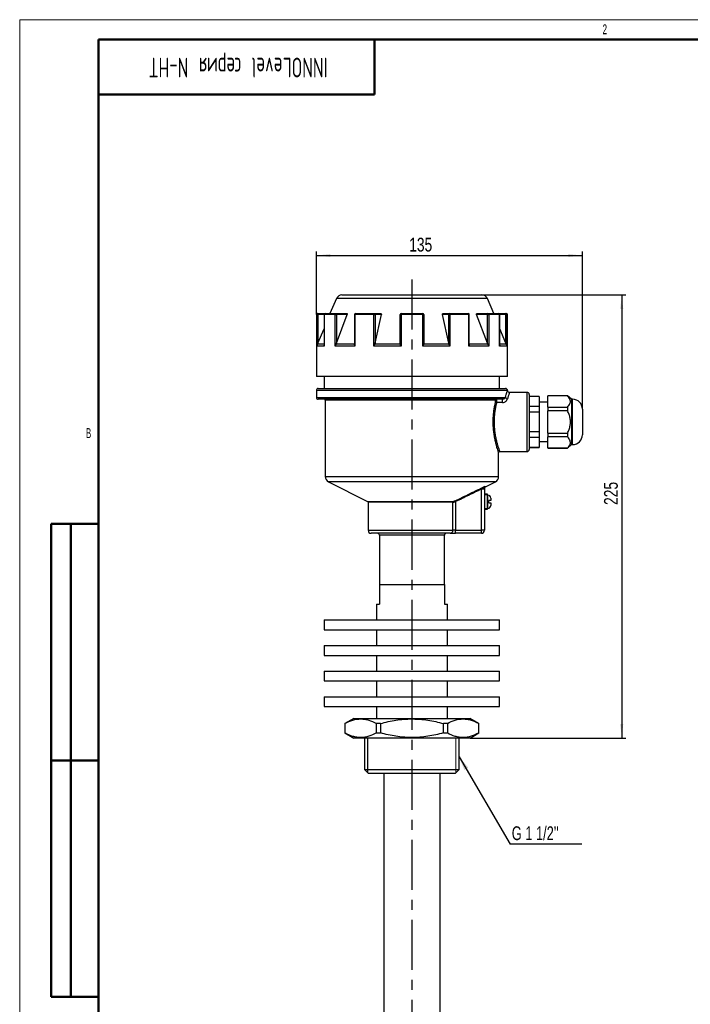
# Model space of a CAD drawing. Header units: millimetres. Extents: x 0 to 594, y 0 to 420.
# Tile 3 of 8: x 0 to 170, y 170 to 420. Entities that reach past the tile are written whole.
import ezdxf

# ---------------------------------------------------------------- set-up
doc = ezdxf.new("R2010")
doc.units = ezdxf.units.MM
doc.linetypes.add('CENTERX2', pattern=[20.32, 12.7, -2.54, 2.54, -2.54])
doc.layers.add('ОСЕВЫЕ', color=7, linetype='Continuous')
doc.layers.add('ОСНОВНОЙ', color=7, linetype='Continuous', lineweight=25)
doc.styles.add('SLDTEXTSTYLE0', font='TXT', dxfattribs={"width": 0.605, "bigfont": 'bigfont'})
doc.styles.add('SLDTEXTSTYLE1', font='TXT', dxfattribs={"width": 0.605})
doc.styles.add('SLDTEXTSTYLE4', font='TXT', dxfattribs={"width": 0.75})
doc.styles.add('SLDTEXTSTYLE5', font='TXT', dxfattribs={"width": 0.694444})
doc.dimstyles.new('SLDDIMSTYLE0', dxfattribs={"dimtxt": 3.5, "dimasz": 3.556, "dimexe": 0, "dimexo": 0.0625, "dimgap": 0.875, "dimtad": 1, "dimdec": 0, "dimlfac": 2, "dimrnd": 1e-09, "dimzin": 12, "dimdsep": 46, "dimtxsty": 'SLDTEXTSTYLE4', "dimsah": 1, "dimcen": 0.09, "dimadec": 0, "dimazin": 3, "dimtfac": 1, "dimtdec": 0, "dimtofl": 0, "dimtmove": 0, "dimatfit": 3, "dimfxl": 0, "dimfrac": 2, "dimtolj": 1, "dimtzin": 12, "dimarcsym": 0})
doc.dimstyles.new('SLDDIMSTYLE2', dxfattribs={"dimtxt": 0.18, "dimasz": 3.556, "dimexe": 0, "dimexo": 0.0625, "dimgap": 0, "dimtad": 0, "dimtih": 1, "dimtoh": 1, "dimdec": 0, "dimrnd": 1e-09, "dimzin": 0, "dimdsep": 46, "dimtxsty": 'Standard', "dimsah": 1, "dimcen": 0.09, "dimadec": 0, "dimazin": 0, "dimtfac": 3.556, "dimtdec": 0, "dimtofl": 0, "dimtmove": 0, "dimatfit": 3, "dimfxl": 0, "dimfrac": 2, "dimtolj": 1, "dimtzin": 0, "dimarcsym": 0})

# ---------------------------------------------------------------- blocks, each defined once
blk = doc.blocks.new('_D')
at = {"layer": 'ОСЕВЫЕ'}
for p, q in [((75.28, 345.14), (75.28, 361.14)), ((75.28, 360.14), (142.78, 360.14)), ((142.78, 321.14), (142.78, 361.14))]:
    blk.add_line(p, q, dxfattribs=at)
for points in [[(75.28, 360.14), (78.84, 359.76), (78.84, 360.52)], [(142.78, 360.14), (139.23, 360.52), (139.23, 359.76)]]:
    blk.add_solid(points, dxfattribs=at)
at = {"layer": 'ОСЕВЫЕ', "insert": (98.83, 364.65), "char_height": 3.5, "attachment_point": 1, "style": 'SLDTEXTSTYLE4'}
blk.add_mtext('135', dxfattribs=at)
blk = doc.blocks.new('_D_1')
at = {"layer": 'ОСЕВЫЕ'}
for p, q in [((117.3, 350.14), (153.78, 350.14)), ((152.78, 350.14), (152.78, 237.64)), ((114.28, 237.64), (153.78, 237.64))]:
    blk.add_line(p, q, dxfattribs=at)
for points in [[(152.78, 350.14), (152.4, 346.59), (153.16, 346.59)], [(152.78, 237.64), (153.16, 241.2), (152.4, 241.2)]]:
    blk.add_solid(points, dxfattribs=at)
at = {"layer": 'ОСЕВЫЕ', "insert": (148.27, 296.82), "char_height": 3.5, "attachment_point": 1, "rotation": 90, "style": 'SLDTEXTSTYLE4'}
blk.add_mtext('225', dxfattribs=at)
blk = doc.blocks.new('SW_NOTE_0_1')
at = {"layer": 'ОСЕВЫЕ', "color": 0}
blk.add_line((18.13, 0), (0, 0), dxfattribs=at)
at = {"layer": 'ОСЕВЫЕ', "color": 0, "insert": (0.37, 4.55), "char_height": 3.5, "attachment_point": 1, "style": 'SLDTEXTSTYLE5'}
blk.add_mtext("G 1 1/2''", dxfattribs=at)

msp = doc.modelspace()

# ---------------------------------------------------------------- linework, layer by layer
at = {"color": 7, "linetype": 'Continuous', "lineweight": 50}
for p, q in [((589, 415), (20, 415)), ((20, 415), (20, 5)), ((90, 401), (90, 415)), ((20, 401), (90, 401)), ((8, 172), (8, 292)), ((20, 292), (8, 292)), ((8, 172), (8, 292)), ((13, 172), (13, 292)), ((13, 172), (13, 292)), ((8, 232), (20, 232)), ((20, 232), (8, 232)), ((8, 172), (20, 172))]:
    msp.add_line(p, q, dxfattribs=at)
at = {"color": 7, "linetype": 'Continuous', "lineweight": 25}
for p, q in [((81.77, 350.14), (117.3, 350.14)), ((80.39, 349.24), (78.73, 345.39)), ((120.33, 345.39), (118.67, 349.24)), ((75.28, 345.14), (75.28, 329.39)), ((75.44, 337.13), (75.44, 345.14)), ((75.44, 345.14), (75.69, 345.14)), ((75.53, 345.39), (75.69, 345.39)), ((75.69, 345.39), (77.51, 345.39)), ((75.69, 345.39), (75.69, 345.14)), ((75.69, 345.14), (75.69, 337.9)), ((77.26, 345.14), (77.26, 337.36)), ((77.28, 345.14), (77.28, 337.13)), ((80.06, 345.14), (77.28, 345.14)), ((77.51, 345.39), (80.26, 345.39)), ((80.06, 337.13), (80.06, 345.14)), ((80.06, 345.14), (80.39, 345.14)), ((80.26, 345.39), (83.05, 345.39)), ((80.39, 337.9), (83.12, 345.14)), ((80.39, 345.14), (80.39, 337.9)), ((83.12, 345.14), (80.39, 345.14)), ((84.98, 345.14), (84.98, 337.62)), ((85.08, 345.14), (85.08, 337.13)), ((89.9, 345.14), (85.08, 345.14)), ((85.23, 345.39), (89.99, 345.39)), ((89.9, 337.13), (89.9, 345.14)), ((89.9, 345.14), (90.21, 345.14)), ((89.99, 345.39), (91.61, 345.39)), ((90.21, 337.9), (91.79, 345.14)), ((90.21, 345.14), (90.21, 337.9)), ((91.79, 345.14), (90.21, 345.14)), ((96.53, 337.9), (96.53, 345.14)), ((96.53, 345.14), (96.76, 345.14)), ((96.76, 345.14), (96.76, 337.13)), ((102.31, 345.14), (96.76, 345.14)), ((96.78, 345.39), (102.28, 345.39)), ((102.31, 337.13), (102.31, 345.14)), ((102.31, 345.14), (102.53, 345.14)), ((102.53, 345.14), (102.53, 337.9)), ((108.86, 337.9), (107.28, 345.14)), ((108.86, 345.14), (107.28, 345.14)), ((107.46, 345.39), (109.07, 345.39)), ((108.86, 345.14), (109.17, 345.14)), ((108.86, 337.9), (108.86, 345.14)), ((109.07, 345.39), (113.84, 345.39)), ((109.17, 345.14), (109.17, 337.13)), ((113.99, 345.14), (109.17, 345.14)), ((113.99, 337.13), (113.99, 345.14)), ((114.09, 337.62), (114.09, 345.14)), ((118.68, 337.9), (115.95, 345.14)), ((118.68, 345.14), (115.95, 345.14)), ((116.01, 345.39), (118.81, 345.39)), ((118.68, 337.9), (118.68, 345.14)), ((118.68, 345.14), (119.01, 345.14)), ((118.81, 345.39), (121.56, 345.39)), ((119.01, 345.14), (119.01, 337.13)), ((121.79, 345.14), (119.01, 345.14)), ((121.56, 345.39), (123.38, 345.39)), ((121.79, 337.13), (121.79, 345.14)), ((121.81, 337.36), (121.81, 345.14)), ((123.38, 345.39), (123.38, 345.14)), ((123.38, 345.39), (123.53, 345.39)), ((123.38, 337.9), (123.38, 345.14)), ((123.38, 345.14), (123.62, 345.14)), ((123.62, 345.14), (123.62, 337.13)), ((123.78, 329.39), (123.78, 345.14)), ((75.69, 337.9), (77.26, 341.51)), ((123.38, 337.9), (121.81, 341.51)), ((80.39, 337.9), (80.26, 337.63)), ((84.98, 337.63), (80.26, 337.63)), ((90.21, 337.9), (90.12, 337.63)), ((96.57, 337.63), (90.12, 337.63)), ((108.95, 337.63), (102.5, 337.63)), ((118.8, 337.63), (114.09, 337.63)), ((118.8, 337.63), (118.68, 337.9)), ((123.5, 337.63), (123.38, 337.9)), ((77.28, 337.13), (75.44, 337.13)), ((85.08, 337.13), (80.06, 337.13)), ((96.76, 337.13), (89.9, 337.13)), ((109.17, 337.13), (102.31, 337.13)), ((119.01, 337.13), (113.99, 337.13)), ((123.62, 337.13), (121.79, 337.13)), ((123.78, 329.39), (75.28, 329.39)), ((77.28, 329.39), (77.28, 326.39)), ((121.78, 326.39), (121.78, 329.39)), ((75.28, 325.89), (75.28, 324.14)), ((75.78, 326.39), (123.28, 326.39)), ((123.78, 325.89), (99.53, 325.89)), ((128.78, 325.39), (124.28, 325.39)), ((122.5, 323.64), (75.78, 323.64)), ((77.53, 323.39), (77.53, 304.06)), ((122.5, 322.81), (121, 322.81)), ((122.5, 322.81), (122.5, 323.64)), ((129.28, 324.89), (129.28, 310.89)), ((131.78, 324.39), (129.28, 324.39)), ((131.78, 324.34), (129.28, 324.34)), ((131.78, 324.39), (131.78, 324.34)), ((131.78, 324.34), (131.78, 321.84)), ((134.03, 322.89), (131.78, 322.89)), ((139.03, 324.52), (134.03, 324.52)), ((134.03, 324.52), (134.03, 324.49)), ((139.03, 324.49), (134.03, 324.49)), ((134.03, 321.68), (134.03, 324.49)), ((140.03, 323.64), (139.03, 324.52)), ((139.03, 324.52), (139.03, 324.49)), ((140.28, 323.64), (140.03, 323.64)), ((140.03, 323.64), (140.03, 312.14)), ((131.78, 321.84), (129.28, 321.84)), ((131.78, 320.39), (129.28, 320.39)), ((131.78, 321.84), (131.78, 320.39)), ((131.78, 320.39), (131.78, 315.39)), ((134.03, 321.68), (139.03, 321.68)), ((134.03, 321.68), (134.03, 320.7)), ((139.03, 320.7), (134.03, 320.7)), ((134.03, 315.08), (134.03, 320.7)), ((139.03, 321.68), (139.03, 320.7)), ((142.78, 321.14), (142.78, 316.27)), ((131.78, 315.39), (129.28, 315.39)), ((131.78, 315.39), (131.78, 313.95)), ((134.03, 315.08), (139.03, 315.08)), ((134.03, 315.08), (134.03, 314.1)), ((139.03, 315.08), (139.03, 314.1)), ((142.78, 316.27), (142.78, 314.64)), ((131.78, 313.95), (129.28, 313.95)), ((131.78, 313.95), (131.78, 311.45)), ((131.78, 312.89), (134.03, 312.89)), ((139.03, 314.1), (134.03, 314.1)), ((134.03, 311.29), (134.03, 314.1)), ((121.53, 304.06), (121.53, 310.15)), ((121.78, 310.39), (128.78, 310.39)), ((131.78, 311.45), (129.28, 311.45)), ((129.28, 311.39), (131.78, 311.39)), ((131.78, 311.45), (131.78, 311.39)), ((134.03, 311.29), (139.03, 311.29)), ((134.03, 311.29), (134.03, 311.27)), ((134.03, 311.27), (139.03, 311.27)), ((139.03, 311.27), (140.03, 312.14)), ((139.03, 311.29), (139.03, 311.27)), ((140.03, 312.14), (140.28, 312.14)), ((78.36, 302.73), (88.27, 297.71)), ((118.05, 301.38), (120.71, 302.73)), ((117.91, 300.85), (117.16, 300.85)), ((117.16, 290.39), (117.16, 300.85)), ((117.91, 300.85), (117.91, 290.39)), ((88.41, 297.49), (88.41, 290.39)), ((109.92, 290.39), (109.92, 297.49)), ((110.52, 297.88), (110.62, 297.66)), ((110.62, 297.66), (110.62, 290.39)), ((117.91, 299.64), (118.66, 299.64)), ((118.66, 299.39), (117.91, 299.39)), ((118.66, 299.64), (118.66, 299.39)), ((118.66, 299.39), (118.66, 295.89)), ((118.81, 299.32), (118.66, 299.32)), ((119.06, 297.37), (119.06, 297.92)), ((119.56, 298.57), (119.56, 297.92)), ((117.91, 295.89), (118.66, 295.89)), ((118.66, 295.64), (117.91, 295.64)), ((118.66, 295.97), (118.81, 295.97)), ((118.66, 295.89), (118.66, 295.64)), ((119.56, 297.37), (119.56, 296.72)), ((20, 292), (20, 5)), ((20, 292), (20, 5)), ((110.62, 290.39), (109.92, 290.39)), ((110.62, 289.64), (110.62, 290.39)), ((110.62, 290.39), (117.16, 290.39)), ((117.16, 289.64), (117.16, 290.39)), ((117.91, 290.39), (117.16, 290.39)), ((109.22, 289.64), (89.16, 289.64)), ((91.28, 289.14), (91.28, 276.64)), ((107.78, 276.64), (107.78, 289.14)), ((109.22, 289.64), (110.62, 289.64)), ((117.16, 289.64), (110.62, 289.64)), ((91.28, 276.64), (91.28, 271.64)), ((91.28, 276.64), (107.78, 276.64)), ((107.78, 276.64), (107.78, 271.64)), ((90.53, 271.64), (90.53, 267.64)), ((90.53, 271.64), (91.28, 271.64)), ((107.78, 271.64), (108.53, 271.64)), ((108.53, 267.64), (108.53, 271.64)), ((77.28, 267.64), (77.28, 265.14)), ((77.28, 267.64), (99.53, 267.64)), ((99.53, 267.64), (121.78, 267.64)), ((121.78, 265.14), (121.78, 267.64)), ((77.28, 265.14), (99.53, 265.14)), ((90.53, 265.14), (90.53, 261.14)), ((99.53, 265.14), (121.78, 265.14)), ((108.53, 261.14), (108.53, 265.14)), ((77.28, 261.14), (77.28, 258.64)), ((77.28, 261.14), (99.53, 261.14)), ((99.53, 261.14), (121.78, 261.14)), ((121.78, 258.64), (121.78, 261.14)), ((77.28, 258.64), (99.53, 258.64)), ((90.53, 258.64), (90.53, 254.64)), ((99.53, 258.64), (121.78, 258.64)), ((108.53, 254.64), (108.53, 258.64)), ((77.28, 254.64), (77.28, 252.14)), ((77.28, 254.64), (99.53, 254.64)), ((99.53, 254.64), (121.78, 254.64)), ((121.78, 252.14), (121.78, 254.64)), ((77.28, 252.14), (99.53, 252.14)), ((90.53, 252.14), (90.53, 248.14)), ((99.53, 252.14), (121.78, 252.14)), ((108.53, 248.14), (108.53, 252.14)), ((77.28, 248.14), (77.28, 245.64)), ((77.28, 248.14), (99.53, 248.14)), ((99.53, 248.14), (121.78, 248.14)), ((121.78, 245.64), (121.78, 248.14)), ((77.28, 245.64), (99.53, 245.64)), ((90.53, 245.64), (90.53, 242.64)), ((99.53, 245.64), (121.78, 245.64)), ((108.53, 242.64), (108.53, 245.64)), ((84.78, 242.64), (82.53, 241.34)), ((84.78, 242.64), (114.28, 242.64)), ((116.53, 241.34), (114.28, 242.64)), ((82.53, 241.34), (82.53, 238.94)), ((82.54, 241.34), (82.53, 241.34)), ((82.54, 241.34), (82.54, 238.94)), ((90.54, 238.94), (90.54, 241.34)), ((91.53, 241.34), (90.54, 241.34)), ((91.53, 241.34), (91.53, 238.94)), ((108.52, 241.34), (107.53, 241.34)), ((107.53, 238.94), (107.53, 241.34)), ((108.52, 241.34), (108.52, 238.94)), ((116.53, 241.34), (116.52, 241.34)), ((116.52, 238.94), (116.52, 241.34)), ((116.53, 238.94), (116.53, 241.34)), ((82.53, 238.94), (84.78, 237.64)), ((82.53, 238.94), (82.54, 238.94)), ((99.53, 237.64), (84.78, 237.64)), ((87.53, 237.64), (87.53, 229.64)), ((90.54, 238.94), (91.53, 238.94)), ((114.28, 237.64), (99.53, 237.64)), ((107.53, 238.94), (108.52, 238.94)), ((111.53, 229.64), (111.53, 237.64)), ((114.28, 237.64), (116.53, 238.94)), ((116.52, 238.94), (116.53, 238.94)), ((87.53, 229.64), (88.53, 228.64)), ((87.53, 229.64), (99.53, 229.64)), ((99.53, 228.64), (88.53, 228.64)), ((92.41, 228.64), (92.41, 168.14)), ((99.53, 229.64), (111.53, 229.64)), ((110.53, 228.64), (99.53, 228.64)), ((106.66, 168.14), (106.66, 228.64)), ((110.53, 228.64), (111.53, 229.64))]:
    msp.add_line(p, q, dxfattribs=at)
at = {"color": 8, "linetype": 'Continuous', "lineweight": 25}
for p, q in [((118.67, 349.24), (80.39, 349.24)), ((75.44, 345.14), (75.28, 345.14)), ((77.26, 345.14), (75.69, 345.14)), ((77.26, 345.14), (77.28, 345.14)), ((84.98, 345.14), (85.08, 345.14)), ((113.99, 345.14), (114.09, 345.14)), ((121.79, 345.14), (121.81, 345.14)), ((123.38, 345.14), (121.81, 345.14)), ((123.78, 345.14), (123.62, 345.14)), ((77.26, 337.63), (75.57, 337.63)), ((123.5, 337.63), (121.81, 337.63)), ((99.53, 325.89), (75.28, 325.89)), ((128.78, 310.39), (128.78, 325.39)), ((75.28, 324.14), (123.29, 324.14)), ((120.71, 323.39), (77.53, 323.39)), ((140.28, 315.02), (140.28, 323.64)), ((140.28, 312.14), (140.28, 315.02)), ((77.53, 304.06), (121.53, 304.06)), ((120.71, 302.73), (78.36, 302.73)), ((88.27, 297.71), (110.05, 297.71)), ((109.92, 297.49), (88.41, 297.49)), ((118.81, 295.97), (118.81, 299.32)), ((88.41, 290.39), (109.92, 290.39)), ((99.53, 289.14), (91.28, 289.14)), ((107.78, 289.14), (99.53, 289.14))]:
    msp.add_line(p, q, dxfattribs=at)
at = {"color": 7, "linetype": 'Continuous', "lineweight": 18}
msp.add_line((110.69, 228.8), (110.69, 237.64), dxfattribs=at)
at = {"color": 7, "linetype": 'Continuous', "lineweight": 25, "flags": 128}
for points in [[(80.26, 345.39), (80.29, 345.39), (80.31, 345.37), (80.33, 345.35), (80.35, 345.32), (80.37, 345.28), (80.38, 345.24), (80.38, 345.19), (80.39, 345.14)], [(85.23, 345.39), (85.2, 345.39), (85.17, 345.37), (85.15, 345.35), (85.13, 345.32), (85.11, 345.28), (85.09, 345.24), (85.09, 345.19), (85.08, 345.14)], [(89.99, 345.39), (89.98, 345.39), (89.96, 345.37), (89.94, 345.35), (89.92, 345.32), (89.91, 345.28), (89.9, 345.24), (89.9, 345.19), (89.9, 345.14)], [(109.07, 345.39), (109.09, 345.39), (109.11, 345.37), (109.13, 345.35), (109.14, 345.32), (109.16, 345.28), (109.17, 345.24), (109.17, 345.19), (109.17, 345.14)], [(113.84, 345.39), (113.87, 345.39), (113.89, 345.37), (113.92, 345.35), (113.94, 345.32), (113.96, 345.28), (113.97, 345.24), (113.98, 345.19), (113.99, 345.14)], [(118.81, 345.39), (118.78, 345.39), (118.76, 345.37), (118.74, 345.35), (118.72, 345.32), (118.7, 345.28), (118.69, 345.24), (118.68, 345.19), (118.68, 345.14)], [(117.91, 301.26), (117.9, 301.22), (117.86, 301.18), (117.81, 301.14), (117.73, 301.1), (117.64, 301.07), (117.53, 301.04), (117.41, 301.02), (117.28, 301.01)]]:
    msp.add_lwpolyline(points, dxfattribs=at)
at = {"color": 7, "linetype": 'Continuous', "lineweight": 25}
for centre, radius, start, end in [((81.77, 348.64), 1.5, 90, 156.666), ((117.3, 348.64), 1.5, 23.334, 90), ((75.53, 345.14), 0.25, 90, 180), ((75.69, 345.14), 0.249, 90.1899, 180.1887), ((77.51, 345.14), 0.25, 90, 180), ((77.52, 345.15), 0.24, 92.5659, 182.3543), ((80.29, 345.16), 0.229, 96.9182, 185.5507), ((85.23, 345.14), 0.25, 90, 180), ((89.98, 345.16), 0.235, 356.1887, 85.5981), ((96.78, 345.14), 0.25, 90, 180), ((97.32, 345.2), 0.57, 160.7177, 186.209), ((101.75, 345.2), 0.57, 353.791, 19.2823), ((102.28, 345.14), 0.25, 0, 90), ((109.09, 345.16), 0.235, 94.4019, 183.8113), ((113.84, 345.14), 0.25, 0, 90), ((118.78, 345.16), 0.229, 354.4493, 83.0818), ((121.56, 345.14), 0.25, 0, 90), ((121.55, 345.15), 0.24, 357.6457, 87.4341), ((123.38, 345.14), 0.249, 359.8113, 89.8101), ((123.53, 345.14), 0.25, 0, 90), ((75.78, 325.89), 0.5, 90, 180), ((123.28, 325.89), 0.5, 0, 90), ((124.28, 325.89), 0.5, 180.0546, 269.8919), ((128.78, 324.89), 0.5, 0, 90), ((75.78, 324.14), 0.5, 180, 270), ((77.28, 323.39), 0.25, 0, 90), ((120.95, 323.4), 0.245, 91.1157, 181.0739), ((121.02, 323.1), 0.284, 204.8864, 266.6696), ((123.8, 324.28), 0.529, 195.1348, 267.7096), ((140.28, 321.14), 2.5, 0, 90), ((140.28, 314.64), 2.5, 270, 0), ((128.78, 310.89), 0.5, 270, 0), ((79.03, 304.06), 1.5, 180, 243.1721), ((120.03, 304.06), 1.5, 296.8279, 0), ((118.16, 301.16), 0.25, 116.7858, 179.9999), ((88.16, 297.49), 0.25, 0, 63.1721), ((110.17, 297.49), 0.252, 119.4918, 180.7844), ((118.81, 298.57), 0.75, 0, 90), ((118.81, 296.72), 0.75, 270, 0), ((89.16, 290.39), 0.75, 180, 270), ((109.2, 290.37), 0.726, 272.029, 1.8946), ((117.16, 290.39), 0.75, 270, 0), ((90.78, 289.14), 0.5, 0, 90), ((108.28, 289.14), 0.5, 90, 180)]:
    msp.add_arc(centre, radius, start, end, dxfattribs=at)
for points, knots in [([(83.05, 345.39), (83.07, 345.39), (83.1, 345.39), (83.13, 345.35), (83.14, 345.29), (83.14, 345.22), (83.12, 345.17), (83.12, 345.14)], [0, 0, 0, 0, 0.191459, 0.382973, 0.574512, 0.775585, 1, 1, 1, 1]), ([(91.61, 345.39), (91.63, 345.39), (91.68, 345.39), (91.74, 345.35), (91.78, 345.29), (91.8, 345.22), (91.79, 345.17), (91.79, 345.14)], [0, 0, 0, 0, 0.191459, 0.382973, 0.574512, 0.775585, 1, 1, 1, 1]), ([(107.28, 345.14), (107.28, 345.16), (107.27, 345.19), (107.28, 345.23), (107.28, 345.27), (107.3, 345.31), (107.32, 345.34), (107.35, 345.36), (107.38, 345.38), (107.42, 345.39), (107.45, 345.39), (107.46, 345.39)], [0, 0, 0, 0, 0.114942, 0.233059, 0.348068, 0.466931, 0.573511, 0.683771, 0.781451, 0.882203, 1, 1, 1, 1]), ([(115.95, 345.14), (115.95, 345.16), (115.94, 345.19), (115.93, 345.23), (115.93, 345.27), (115.93, 345.31), (115.94, 345.34), (115.95, 345.36), (115.97, 345.38), (115.99, 345.39), (116, 345.39), (116.01, 345.39)], [0, 0, 0, 0, 0.114942, 0.233059, 0.348068, 0.466931, 0.573511, 0.683771, 0.781451, 0.882203, 1, 1, 1, 1]), ([(75.57, 337.63), (75.56, 337.6), (75.53, 337.54), (75.5, 337.45), (75.47, 337.36), (75.45, 337.25), (75.45, 337.18), (75.44, 337.14), (75.44, 337.13)], [0, 0, 0, 0, 0.183389, 0.368152, 0.556588, 0.746088, 0.990881, 1, 1, 1, 1]), ([(75.69, 337.9), (75.67, 337.86), (75.63, 337.76), (75.59, 337.67), (75.57, 337.63)], [0, 0, 0, 0, 0.496886, 1, 1, 1, 1]), ([(80.26, 337.63), (80.25, 337.6), (80.22, 337.54), (80.17, 337.45), (80.13, 337.36), (80.1, 337.25), (80.07, 337.18), (80.06, 337.14), (80.06, 337.13)], [0, 0, 0, 0, 0.183389, 0.368152, 0.556588, 0.746088, 0.990881, 1, 1, 1, 1]), ([(85.08, 337.13), (85.08, 337.14), (85.07, 337.18), (85.04, 337.25), (85.02, 337.35), (85, 337.44), (84.98, 337.54), (84.98, 337.6), (84.98, 337.63)], [0, 0, 0, 0, 0.009119, 0.253912, 0.437722, 0.622483, 0.810555, 1, 1, 1, 1]), ([(90.12, 337.63), (90.06, 337.51), (89.99, 337.34), (89.91, 337.18), (89.9, 337.14), (89.9, 337.13)], [0, 0, 0, 0, 0.745349, 0.990854, 1, 1, 1, 1]), ([(96.57, 337.63), (96.56, 337.67), (96.54, 337.76), (96.54, 337.86), (96.53, 337.9)], [0, 0, 0, 0, 0.496297, 1, 1, 1, 1]), ([(96.76, 337.13), (96.75, 337.14), (96.74, 337.18), (96.69, 337.28), (96.62, 337.45), (96.58, 337.57), (96.57, 337.63)], [0, 0, 0, 0, 0.009125, 0.254063, 0.622612, 1, 1, 1, 1]), ([(102.5, 337.63), (102.46, 337.51), (102.41, 337.34), (102.33, 337.18), (102.31, 337.14), (102.31, 337.13)], [0, 0, 0, 0, 0.745349, 0.990854, 1, 1, 1, 1]), ([(102.53, 337.9), (102.53, 337.86), (102.53, 337.76), (102.51, 337.67), (102.5, 337.63)], [0, 0, 0, 0, 0.496886, 1, 1, 1, 1]), ([(108.95, 337.63), (108.93, 337.67), (108.89, 337.76), (108.87, 337.86), (108.86, 337.9)], [0, 0, 0, 0, 0.496297, 1, 1, 1, 1]), ([(109.17, 337.13), (109.17, 337.14), (109.15, 337.18), (109.11, 337.28), (109.05, 337.41), (108.99, 337.54), (108.96, 337.6), (108.95, 337.63)], [0, 0, 0, 0, 0.009121, 0.253973, 0.622392, 0.810509, 1, 1, 1, 1]), ([(114.09, 337.63), (114.08, 337.57), (114.08, 337.45), (114.04, 337.28), (114, 337.18), (113.99, 337.14), (113.99, 337.13)], [0, 0, 0, 0, 0.368039, 0.745938, 0.990875, 1, 1, 1, 1]), ([(119.01, 337.13), (119.01, 337.14), (119, 337.18), (118.96, 337.28), (118.9, 337.45), (118.84, 337.57), (118.8, 337.63)], [0, 0, 0, 0, 0.009125, 0.254063, 0.622612, 1, 1, 1, 1]), ([(123.62, 337.13), (123.62, 337.14), (123.62, 337.18), (123.61, 337.28), (123.57, 337.45), (123.52, 337.57), (123.5, 337.63)], [0, 0, 0, 0, 0.009125, 0.254063, 0.622612, 1, 1, 1, 1]), ([(77.28, 337.13), (77.28, 337.14), (77.27, 337.18), (77.26, 337.25), (77.26, 337.33), (77.26, 337.36)], [0, 0, 0, 0, 0.020344, 0.566447, 1, 1, 1, 1]), ([(121.81, 337.36), (121.81, 337.36), (121.81, 337.33), (121.8, 337.25), (121.79, 337.18), (121.79, 337.14), (121.79, 337.13)], [0, 0, 0, 0, 0.015214, 0.436081, 0.979747, 1, 1, 1, 1]), ([(123.29, 324.14), (123.36, 324.42), (123.42, 324.67), (123.51, 324.99), (123.54, 325.09), (123.6, 325.28), (123.62, 325.36), (123.69, 325.59), (123.72, 325.7), (123.76, 325.81), (123.77, 325.84), (123.78, 325.88), (123.78, 325.89), (123.78, 325.89)], [0, 0, 0, 0, 0.25, 0.25, 0.375, 0.375, 0.5, 0.5, 0.75, 0.75, 0.875, 0.875, 1, 1, 1, 1]), ([(121.53, 310.15), (121.53, 310.15), (121.53, 310.14), (121.51, 310.2), (121.46, 310.35), (121.38, 310.61), (121.28, 310.92), (121.15, 311.32), (121.01, 311.81), (120.86, 312.37), (120.71, 313.01), (120.56, 313.72), (120.46, 314.29), (120.37, 314.89), (120.29, 315.52), (120.22, 316.16), (120.17, 317.01), (120.15, 317.88), (120.17, 318.73), (120.21, 319.55), (120.29, 320.34), (120.39, 321.08), (120.5, 321.77), (120.63, 322.4), (120.73, 322.83), (120.76, 322.98)], [0, 0, 0, 0, 0.003384, 0.037755, 0.107693, 0.143335, 0.177939, 0.248243, 0.284005, 0.320429, 0.39445, 0.432127, 0.469614, 0.507372, 0.546004, 0.58495, 0.620971, 0.694329, 0.731767, 0.766113, 0.835916, 0.871438, 0.903173, 0.967431, 1, 1, 1, 1]), ([(120.76, 322.98), (120.77, 323.01), (120.77, 323.06), (120.78, 323.16), (120.78, 323.2), (120.77, 323.29), (120.76, 323.33), (120.73, 323.38), (120.72, 323.39), (120.71, 323.39)], [0, 0, 0, 0, 0.25, 0.25, 0.5, 0.5, 0.75, 0.75, 1, 1, 1, 1]), ([(120.95, 323.64), (120.96, 323.64), (120.96, 323.64), (120.98, 323.61), (120.98, 323.59), (121, 323.51), (121.01, 323.44), (121.02, 323.26), (121.02, 323.17), (121.02, 322.98), (121.01, 322.89), (121, 322.81)], [0, 0, 0, 0, 0.125, 0.125, 0.25, 0.25, 0.5, 0.5, 0.75, 0.75, 1, 1, 1, 1]), ([(123.29, 324.14), (123.26, 324.09), (123.23, 324.05), (123.15, 323.95), (123.1, 323.9), (122.98, 323.8), (122.91, 323.75), (122.78, 323.7), (122.73, 323.68), (122.63, 323.65), (122.57, 323.64), (122.5, 323.64)], [0, 0, 0, 0, 0.25, 0.25, 0.5, 0.5, 0.75, 0.75, 0.875, 0.875, 1, 1, 1, 1]), ([(122.5, 322.81), (122.67, 322.81), (122.84, 322.85), (123.13, 322.97), (123.26, 323.05), (123.48, 323.24), (123.57, 323.34), (123.7, 323.54), (123.75, 323.65), (123.77, 323.75)], [0, 0, 0, 0, 0.25, 0.25, 0.5, 0.5, 0.75, 0.75, 1, 1, 1, 1]), ([(139.03, 321.68), (139.26, 321.95), (139.61, 322.36), (139.77, 322.96), (139.73, 323.41), (139.54, 323.87), (139.29, 324.22), (139.1, 324.43), (139.03, 324.49)], [0, 0, 0, 0, 0.297968, 0.452931, 0.612426, 0.767375, 0.925629, 1, 1, 1, 1]), ([(139.03, 315.08), (139.17, 315.39), (139.45, 316), (139.69, 316.96), (139.78, 317.92), (139.69, 318.86), (139.44, 319.8), (139.17, 320.4), (139.03, 320.7)], [0, 0, 0, 0, 0.171208, 0.345582, 0.502778, 0.664853, 0.830722, 1, 1, 1, 1]), ([(139.03, 311.29), (139.17, 311.44), (139.45, 311.75), (139.77, 312.38), (139.78, 313.21), (139.29, 313.8), (139.03, 314.1)], [0, 0, 0, 0, 0.171553, 0.346277, 0.664961, 1, 1, 1, 1]), ([(121.6, 310.31), (121.62, 310.33), (121.66, 310.37), (121.72, 310.39), (121.77, 310.39), (121.78, 310.39)], [0, 0, 0, 0, 0.372075, 0.822227, 1, 1, 1, 1]), ([(110.52, 297.88), (111.78, 298.48), (113.03, 299.1), (115.54, 300.33), (116.8, 300.95), (118.05, 301.57)], [0, 0, 0, 0, 0.5, 0.5, 1, 1, 1, 1]), ([(117.16, 300.85), (116.07, 300.31), (114.98, 299.78), (112.81, 298.71), (111.72, 298.18), (110.62, 297.66)], [0, 0, 0, 0, 0.5, 0.5, 1, 1, 1, 1]), ([(117.28, 301.01), (117.33, 301.08), (117.39, 301.13), (117.51, 301.23), (117.58, 301.28), (117.77, 301.41), (117.91, 301.49), (118.05, 301.57)], [0, 0, 0, 0, 0.25, 0.25, 0.5, 0.5, 1, 1, 1, 1]), ([(117.91, 301.26), (117.91, 301.31), (117.92, 301.34), (117.93, 301.4), (117.95, 301.43), (117.98, 301.5), (118.01, 301.54), (118.05, 301.57)], [0, 0, 0, 0, 0.25, 0.25, 0.5, 0.5, 1, 1, 1, 1]), ([(109.92, 297.49), (109.98, 297.49), (110.08, 297.51), (110.33, 297.57), (110.47, 297.61), (110.62, 297.66)], [0, 0, 0, 0, 0.5, 0.5, 1, 1, 1, 1]), ([(110.52, 297.88), (110.42, 297.83), (110.33, 297.79), (110.16, 297.73), (110.09, 297.71), (110.05, 297.71)], [0, 0, 0, 0, 0.5, 0.5, 1, 1, 1, 1]), ([(119.56, 297.92), (119.56, 297.92), (119.55, 297.92), (119.5, 297.92), (119.47, 297.92), (119.38, 297.92), (119.33, 297.92), (119.2, 297.92), (119.13, 297.92), (119.06, 297.92)], [0, 0, 0, 0, 0.25, 0.25, 0.5, 0.5, 0.75, 0.75, 1, 1, 1, 1]), ([(119.06, 297.37), (119.21, 297.37), (119.34, 297.37), (119.47, 297.37), (119.5, 297.37), (119.55, 297.37), (119.56, 297.37), (119.56, 297.37)], [0, 0, 0, 0, 0.5, 0.5, 0.75, 0.75, 1, 1, 1, 1]), ([(82.54, 241.34), (83.2, 241.7), (83.86, 241.99), (85.19, 242.39), (85.86, 242.5), (86.87, 242.5), (87.21, 242.47), (87.89, 242.37), (88.22, 242.29), (89.23, 241.99), (89.89, 241.7), (90.54, 241.34)], [0, 0, 0, 0, 0.25, 0.25, 0.5, 0.5, 0.625, 0.625, 0.75, 0.75, 1, 1, 1, 1]), ([(91.53, 241.34), (92.84, 241.7), (94.15, 241.99), (96.82, 242.39), (98.16, 242.5), (99.87, 242.5), (100.21, 242.49), (100.89, 242.46), (101.23, 242.44), (102.25, 242.37), (102.92, 242.29), (104.91, 241.99), (106.23, 241.7), (107.53, 241.34)], [0, 0, 0, 0, 0.25, 0.25, 0.5, 0.5, 0.5625, 0.5625, 0.625, 0.625, 0.75, 0.75, 1, 1, 1, 1]), ([(108.52, 241.34), (109.18, 241.7), (109.84, 241.99), (111.17, 242.39), (111.84, 242.5), (112.85, 242.5), (113.19, 242.47), (113.87, 242.37), (114.2, 242.29), (115.21, 241.99), (115.87, 241.7), (116.52, 241.34)], [0, 0, 0, 0, 0.25, 0.25, 0.5, 0.5, 0.625, 0.625, 0.75, 0.75, 1, 1, 1, 1]), ([(90.54, 238.94), (89.89, 238.59), (89.23, 238.3), (87.9, 237.9), (87.23, 237.79), (86.22, 237.79), (85.88, 237.81), (85.2, 237.92), (84.86, 237.99), (83.86, 238.29), (83.2, 238.58), (82.54, 238.94)], [0, 0, 0, 0, 0.25, 0.25, 0.5, 0.5, 0.625, 0.625, 0.75, 0.75, 1, 1, 1, 1]), ([(107.53, 238.94), (106.23, 238.59), (104.91, 238.3), (102.25, 237.9), (100.9, 237.79), (99.19, 237.79), (98.85, 237.79), (98.17, 237.82), (97.83, 237.84), (96.82, 237.92), (96.15, 238), (94.15, 238.3), (92.84, 238.59), (91.53, 238.94)], [0, 0, 0, 0, 0.25, 0.25, 0.5, 0.5, 0.5625, 0.5625, 0.625, 0.625, 0.75, 0.75, 1, 1, 1, 1]), ([(116.52, 238.94), (115.87, 238.59), (115.21, 238.3), (113.88, 237.9), (113.21, 237.79), (112.2, 237.79), (111.86, 237.81), (111.18, 237.92), (110.84, 237.99), (109.84, 238.29), (109.18, 238.58), (108.52, 238.94)], [0, 0, 0, 0, 0.25, 0.25, 0.5, 0.5, 0.625, 0.625, 0.75, 0.75, 1, 1, 1, 1])]:
    msp.add_open_spline(points, degree=3, knots=knots, dxfattribs=at)
at = {"color": 8, "linetype": 'Continuous', "lineweight": 25}
for points, knots in [([(124.28, 325.39), (124.28, 325.39), (124.28, 325.4), (124.28, 325.37), (124.25, 325.3), (124.2, 325.15), (124.15, 324.99), (124.07, 324.75), (123.99, 324.51), (123.89, 324.15), (123.82, 323.91), (123.77, 323.75)], [0, 0, 0, 0, 0.0238062, 0.0951896, 0.2505701, 0.3775564, 0.5114937, 0.5841545, 0.764426, 0.8423529, 1, 1, 1, 1]), ([(121, 322.81), (120.94, 322.53), (120.8, 321.97), (120.66, 321.16), (120.53, 320.27), (120.45, 319.51), (120.4, 318.72), (120.39, 318.1), (120.39, 317.48), (120.41, 316.86), (120.46, 316.23), (120.52, 315.62), (120.6, 315.01), (120.69, 314.42), (120.83, 313.69), (120.99, 313.02), (121.14, 312.42), (121.26, 312.02), (121.4, 311.54), (121.52, 311.15), (121.63, 310.84), (121.71, 310.6), (121.76, 310.45), (121.79, 310.38), (121.78, 310.4), (121.78, 310.41)], [0, 0, 0, 0, 0.063179, 0.127178, 0.161235, 0.230083, 0.26496, 0.300574, 0.336467, 0.372792, 0.409706, 0.446696, 0.483979, 0.52216, 0.560641, 0.633041, 0.670138, 0.707492, 0.74209, 0.811996, 0.847383, 0.881822, 0.951482, 0.986788, 1, 1, 1, 1]), ([(118.05, 301.57), (118.05, 301.54), (118.05, 301.48), (118.05, 301.42), (118.05, 301.39), (118.05, 301.37), (118.05, 301.38), (118.05, 301.38)], [0, 0, 0, 0, 0.248632, 0.497411, 0.74665, 0.99605, 1, 1, 1, 1])]:
    msp.add_open_spline(points, degree=3, knots=knots, dxfattribs=at)
at = {"color": 7, "linetype": 'Continuous', "lineweight": 25}
for points in [[(117.16, 300.85), (117.2, 300.9), (117.24, 300.96), (117.28, 301.01)], [(117.91, 301.26), (117.91, 301.13), (117.91, 300.99), (117.91, 300.85)]]:
    msp.add_open_spline(points, degree=3, dxfattribs=at)
at = {"layer": 'ОСЕВЫЕ', "lineweight": 18}
for q in [(594, 420), (0, 0)]:
    msp.add_line((0, 420), q, dxfattribs=at)
at = {"layer": 'ОСЕВЫЕ', "linetype": 'CENTERX2'}
msp.add_line((99.53, 354.05), (99.53, 72.25), dxfattribs=at)
at = {"layer": 'ОСЕВЫЕ'}
msp.add_line((88.37, 228.8), (88.37, 237.64), dxfattribs=at)
at = {"layer": 'ОСНОВНОЙ', "linetype": 'Continuous', "lineweight": 18}
for p, q in [((20, 5), (20, 415)), ((20, 415), (589, 415)), ((20, 210), (20, 210))]:
    msp.add_line(p, q, dxfattribs=at)

# ---------------------------------------------------------------- block references
at = {"layer": 'ОСЕВЫЕ'}
msp.add_blockref('SW_NOTE_0_1', (124.5, 210.7), dxfattribs=at)

# ---------------------------------------------------------------- texts
at = {"color": 7, "linetype": 'Continuous', "lineweight": 0, "insert": (55.44, 405.36), "char_height": 5, "attachment_point": 2, "rotation": 180, "style": 'SLDTEXTSTYLE0'}
msp.add_mtext('INNOLevel серия N-HT', dxfattribs=at)
at = {"layer": 'ОСНОВНОЙ', "char_height": 2.5, "attachment_point": 2, "style": 'SLDTEXTSTYLE1'}
for s, insert in [('2', (148.48, 418.82)), ('B', (17.49, 316.32))]:
    msp.add_mtext(s, dxfattribs=dict(at, insert=insert))

# ---------------------------------------------------------------- dimensions: what is measured, and where the dimension line sits
at = {"layer": 'ОСЕВЫЕ'}
dim = msp.add_linear_dim(base=(142.78, 360.14), p1=(75.28, 345.14), p2=(142.78, 321.14), dimstyle='SLDDIMSTYLE0', dxfattribs=at)
dim.commit()
dim.dimension.update_dxf_attribs({"geometry": '_D', "text_midpoint": (102.71, 360.14), "dimtype": 160})
dim = msp.add_linear_dim(base=(152.78, 237.64), p1=(117.3, 350.14), p2=(114.28, 237.64), angle=90, dimstyle='SLDDIMSTYLE0', dxfattribs=at)
dim.commit()
dim.dimension.update_dxf_attribs({"geometry": '_D_1', "text_midpoint": (152.78, 300.7), "dimtype": 160})

# ---------------------------------------------------------------- leaders
msp.add_leader([(111.53, 232.92), (124.5, 210.7)], dimstyle='SLDDIMSTYLE2', dxfattribs=at)

doc.saveas('drawing.dxf')
